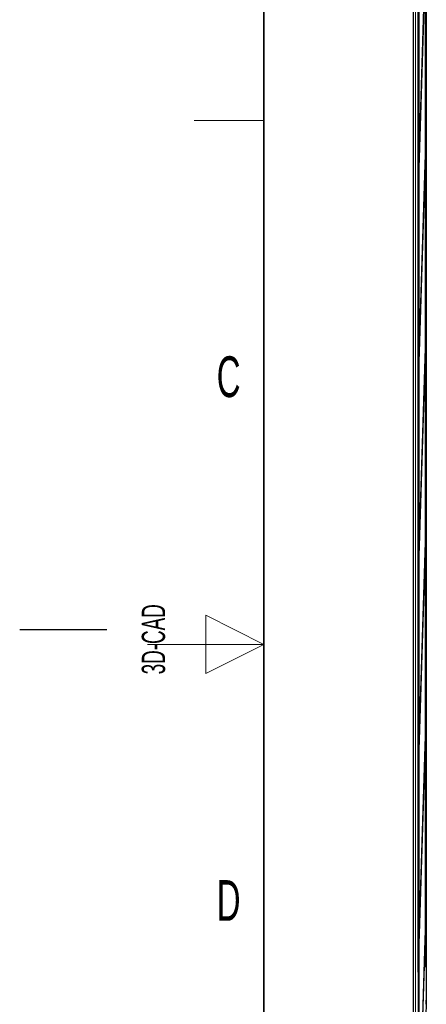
# Model space of a CAD drawing. Header units: millimetres. Extents: x 5 to 418, y 2 to 292.
# Tile 5 of 51: x 5 to 40, y 116 to 201. Entities that reach past the tile are written whole.
import ezdxf

# ---------------------------------------------------------------- set-up
doc = ezdxf.new("R2010")
doc.units = ezdxf.units.MM
doc.layers.add('SLD-0', color=7, linetype='Continuous')
doc.styles.add('SLDTEXTSTYLE0', font='TXT', dxfattribs={"width": 0.605})

msp = doc.modelspace()

# ---------------------------------------------------------------- linework, layer by layer
at = {"color": 7, "linetype": 'Continuous', "lineweight": 25}
for p, q in [((38.8288, 251.0853), (38.8288, 94.4184)), ((39.239, 250.7511), (39.239, 95.238)), ((39.9526, 250.2784), (39.9526, 118.8642)), ((39.3054, 244.3853), (39.3054, 98.752)), ((39.3133, 98.752), (39.3133, 244.3853)), ((39.8698, 244.3853), (39.8698, 119.5187)), ((39.8777, 119.5187), (39.8777, 244.3853)), ((39.8462, 205.5639), (39.333, 189.0269)), ((39.3369, 188.6516), (39.8501, 205.1886)), ((39.333, 189.0269), (39.3369, 188.6516)), ((39.348, 189.0107), (39.333, 189.0269)), ((39.8462, 188.8972), (39.333, 172.3602)), ((39.8501, 188.5219), (39.8462, 188.8972)), ((39.3369, 171.9849), (39.8501, 188.5219)), ((39.333, 172.3602), (39.3369, 171.9849)), ((39.348, 172.344), (39.333, 172.3602)), ((39.8462, 172.2305), (39.333, 155.6936)), ((39.3369, 155.3183), (39.8501, 171.8552)), ((39.8501, 171.8552), (39.8462, 172.2305)), ((39.333, 155.6936), (39.3369, 155.3183)), ((39.348, 155.6774), (39.333, 155.6936)), ((39.8462, 155.5639), (39.333, 139.0269)), ((39.3369, 138.6516), (39.8501, 155.1886)), ((39.8501, 155.1886), (39.8462, 155.5639)), ((39.333, 139.0269), (39.3369, 138.6516)), ((39.348, 139.0107), (39.333, 139.0269)), ((39.8462, 138.8972), (39.333, 122.3602)), ((39.8501, 138.5219), (39.8462, 138.8972)), ((39.3369, 121.9849), (39.8501, 138.5219)), ((39.333, 122.3602), (39.3369, 121.9849)), ((39.348, 122.344), (39.333, 122.3602)), ((39.8462, 122.2305), (39.333, 105.6936)), ((39.3369, 105.3183), (39.8501, 121.8552)), ((39.8501, 121.8552), (39.8462, 122.2305)), ((39.8777, 119.5187), (39.8698, 119.5187))]:
    msp.add_line(p, q, dxfattribs=at)
at = {"color": 7, "linetype": 'Continuous', "lineweight": 18}
for p, q in [((38.8492, 94.4388), (38.8492, 251.0853)), ((39.0159, 251.0853), (39.0159, 94.4388)), ((39.9443, 119.1563), (39.9443, 245.9176)), ((39.2095, 119.1636), (39.2095, 244.3404)), ((39.2095, 119.1636), (39.239, 119.1636)), ((39.9443, 119.1563), (39.9526, 119.1563))]:
    msp.add_line(p, q, dxfattribs=at)
for centre, major_axis, ratio, start_param, end_param in [((39.5433, 119.1652), (0.1722, 0.2874), 0.9948398, 2.1127811, 2.5362009), ((39.8858, 119.1563), (0, 3.2667), 0.0179167, 3.6651914, 4.712389)]:
    msp.add_ellipse(centre, major_axis=major_axis, ratio=ratio, start_param=start_param, end_param=end_param, dxfattribs=at)
at = {"color": 7, "linetype": 'Continuous', "lineweight": 25}
msp.add_open_spline([(39.9526, 118.8642), (39.9519, 118.4441), (39.9504, 117.6038), (39.9406, 116.6581), (39.9299, 116.0131), (39.923, 115.7592), (39.9195, 115.63)], degree=3, knots=[0, 0, 0, 0, 0.32178542, 0.64357083, 0.8186778, 1, 1, 1, 1], dxfattribs=at)
at = {"layer": 'SLD-0', "lineweight": 35}
msp.add_line((26, 282.5), (26, 12), dxfattribs=at)
at = {"layer": 'SLD-0', "lineweight": 18}
for p, q in [((20, 192.25), (26, 192.25)), ((26, 147.25), (21, 149.75)), ((21, 149.75), (21, 144.75)), ((16, 147.25), (26, 147.25)), ((21, 144.75), (26, 147.25))]:
    msp.add_line(p, q, dxfattribs=at)
at = {"layer": 'SLD-0'}
msp.add_line((12.5, 148.5), (5, 148.5), dxfattribs=at)

# ---------------------------------------------------------------- texts
at = {"layer": 'SLD-0', "char_height": 3.5, "attachment_point": 2, "style": 'SLDTEXTSTYLE0'}
for s, insert in [('C', (22.9597, 172.0011)), ('D', (22.9597, 127.0011))]:
    msp.add_mtext(s, dxfattribs=dict(at, insert=insert))
at = {"layer": 'SLD-0', "insert": (15.4939, 144.6806), "char_height": 2, "attachment_point": 1, "rotation": 90, "style": 'SLDTEXTSTYLE0'}
msp.add_mtext('3D-CAD', dxfattribs=at)

doc.saveas('drawing.dxf')
